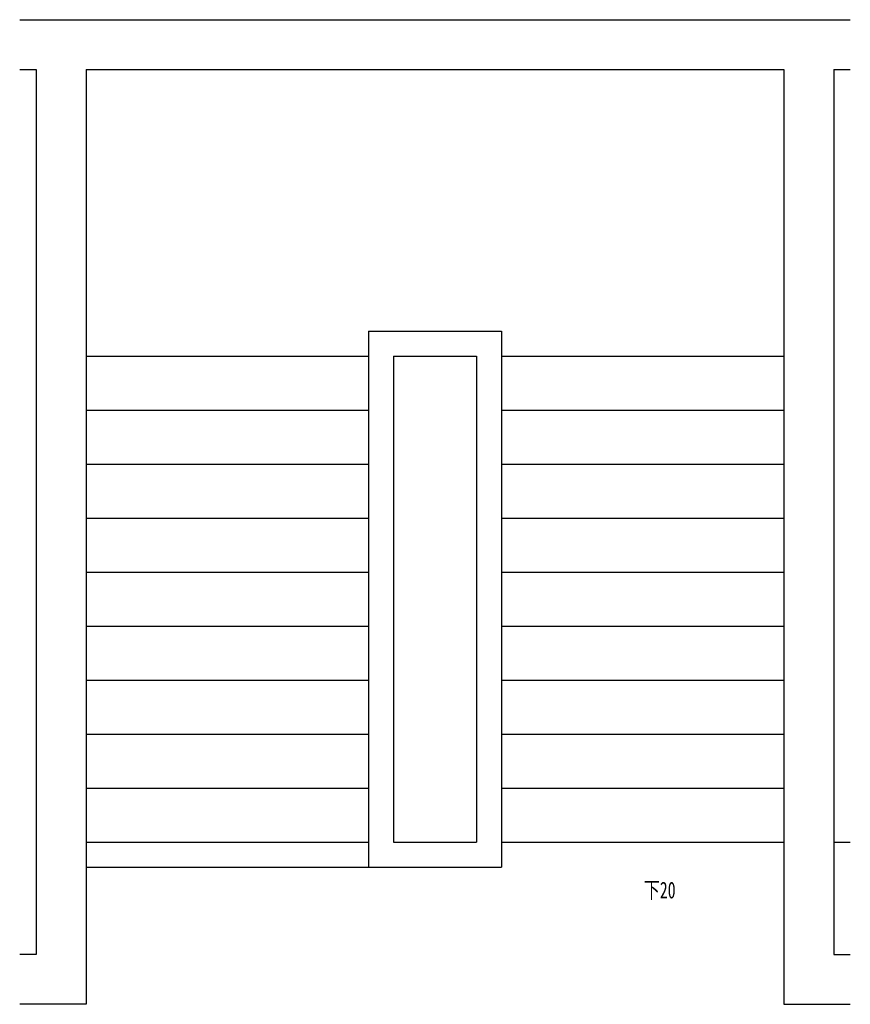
# Model space of a CAD drawing. Extents: x 20134 to 24134, y 20299 to 25039.
import ezdxf

# ---------------------------------------------------------------- set-up
doc = ezdxf.new("R2010")
doc.units = 0
doc.header["$LTSCALE"] = 50
doc.layers.add('墙体', color=7, linetype='CONTINUOUS')
doc.styles.add('TEXT', font='simfang.ttf', dxfattribs={"width": 0.7})

msp = doc.modelspace()

# ---------------------------------------------------------------- linework, layer by layer
at = {"layer": '墙体'}
for p, q in [((20134, 25039), (24134, 25039)), ((20134, 24799), (20214, 24799)), ((20214, 24799), (20214, 20539)), ((20454, 24799), (20454, 20299)), ((20454, 24799), (23814, 24799)), ((23814, 24799), (23814, 20299)), ((24054, 24799), (24054, 20539)), ((24054, 24799), (24134, 24799)), ((21814, 23539), (21814, 20959)), ((21814, 23539), (22454, 23539)), ((22454, 23539), (22454, 20959)), ((20454, 23419), (21814, 23419)), ((21934, 23419), (21934, 21079)), ((21934, 23419), (22334, 23419)), ((22334, 23419), (22334, 21079)), ((22454, 23419), (23814, 23419)), ((20454, 23159), (21814, 23159)), ((22454, 23159), (23814, 23159)), ((20454, 22899), (21814, 22899)), ((22454, 22899), (23814, 22899)), ((20454, 22639), (21814, 22639)), ((22454, 22639), (23814, 22639)), ((20454, 22379), (21814, 22379)), ((22454, 22379), (23814, 22379)), ((20454, 22119), (21814, 22119)), ((22454, 22119), (23814, 22119)), ((20454, 21859), (21814, 21859)), ((22454, 21859), (23814, 21859)), ((20454, 21599), (21814, 21599)), ((22454, 21599), (23814, 21599)), ((20454, 21339), (21814, 21339)), ((22454, 21339), (23814, 21339)), ((20454, 21079), (21814, 21079)), ((21934, 21079), (22334, 21079)), ((22454, 21079), (23814, 21079)), ((24054, 21079), (24134, 21079)), ((20454, 20959), (22454, 20959)), ((20214, 20539), (20134, 20539)), ((24054, 20539), (24134, 20539)), ((20454, 20299), (20134, 20299)), ((23814, 20299), (24134, 20299))]:
    msp.add_line(p, q, dxfattribs=at)
msp.add_lwpolyline([(23096, 20950, 0, 0, 0), (23096, 23802, 0, 0, 0), (21054, 23802, 0, 0, 0), (21054, 22769, 50, 0, 0), (21054, 22504, 0, 0, 0)], format="xyseb", dxfattribs=at)

# ---------------------------------------------------------------- texts
at = {"layer": '墙体', "style": 'TEXT', "width": 0.7}
msp.add_text('下20', height=80, dxfattribs=at).set_placement((23140, 20809))

doc.saveas('drawing.dxf')
